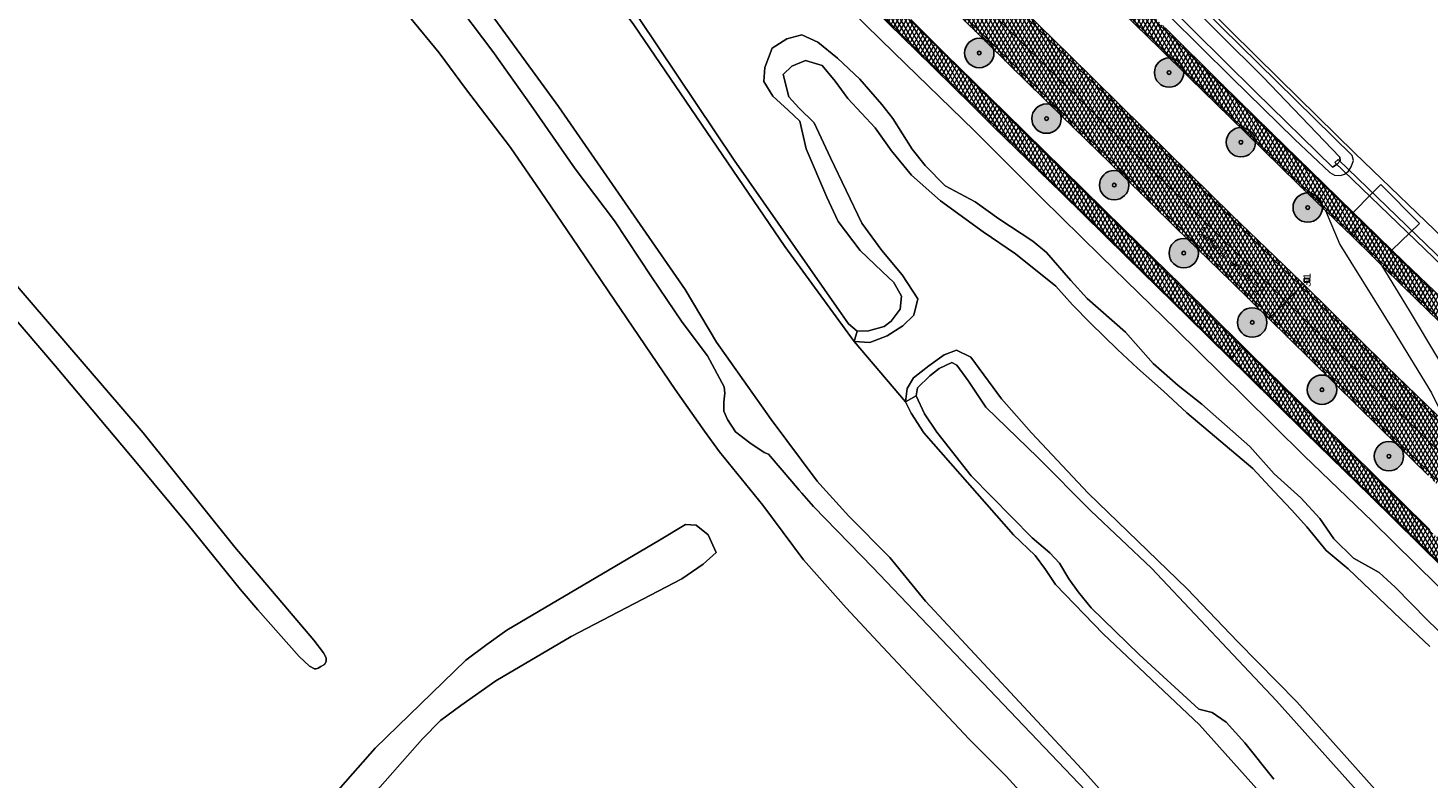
# Model space of a CAD drawing. Header units: metres. Extents: x 101608 to 104514, y 400798 to 405846.
# Tile 22 of 112: x 103732 to 103922, y 402756 to 402859. Entities that reach past the tile are written whole.
import ezdxf
from ezdxf.enums import TextEntityAlignment as Align

# ---------------------------------------------------------------- set-up
doc = ezdxf.new("R2010")
doc.units = ezdxf.units.M
for name, color, linetype, lineweight in [('B-WE-GR-BOOM-A', 63, 'Continuous', 25), ('B-WE-GR-BOOM-S', 90, 'Continuous', 25), ('B-WE-GR-GRAS-GV', 60, 'Continuous', 13), ('B-WE-IE-MEUBILAIR_WEGMEUBILAIR_PAAL-S', 7, 'Continuous', 25), ('B-WE-KW-KUNSTWERK_DUIKER-G', 170, 'Continuous', 18), ('B-WE-OG-TOPOGRAFIE-T18', 7, 'Continuous', 18), ('B-WE-OG-WATER_GREPPEL-GV', 160, 'Continuous', 18), ('B-WE-OG-WATER_MEER-GV', 140, 'Continuous', 18), ('B-WE-OG-WATER_SLOOT-GV', 120, 'Continuous', 18), ('B-WE-VH-GESLOTENVERHARDING_ASFALT-A-500', 12, 'Continuous', 18), ('B-WE-VH-KANTVERHARDING-G', 60, 'Continuous', 18), ('B-WE-VH-VERHARDING_ASFALT-GV', 252, 'Continuous', 18), ('B-WE-VH-VERHARDING_BETONSTRAATSTEEN-GV', 252, 'Continuous', 18), ('B-WE-VW-MARKERING_PICTOGRAM-G', 7, 'Continuous', 18)]:
    doc.layers.add(name, color=color, linetype=linetype, lineweight=lineweight)
doc.layers.add('Label_Puntobject', color=255, linetype='Continuous')
doc.styles.add('NLCS-ISO', font='NLCS-ISO.ttf')
doc.styles.add('NLCS-ISO-ANNOTATIVE-T25', font='NLCS-ISO.ttf', dxfattribs={"height": 2.5})
pattern_1 = [(60, (0, 0), (-0.4330127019, 0.25), []), (120, (0, 0), (-0.4330127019, -0.25), [])]

# ---------------------------------------------------------------- blocks, each defined once
blk = doc.blocks.new('SIE-WEG_PAAL_HECTOMETERPAAL-SO')
at = {"color": 0, "linetype": 'ByBlock', "lineweight": -2}
blk.add_lwpolyline([(-1.44375, -0.94375), (1.44375, -0.94375), (1.44375, 0.94375), (-1.44375, 0.94375)], close=True, dxfattribs=at)
at = {"color": 0, "linetype": 'ByBlock', "lineweight": -2, "style": 'NLCS-ISO'}
blk.add_text('hm', height=1.5, dxfattribs=at).set_placement((0, 0), align=Align.MIDDLE_CENTER)
at = {"style": 'NLCS-ISO'}
blk.add_attdef('WAARDE', (2.13125, -1.69375), '', height=1.5, dxfattribs=at)
blk = doc.blocks.new('SGR-BOOM_01-SO')
at = {"layer": 'B-WE-GR-BOOM-A'}
h = blk.add_hatch(color=256, dxfattribs=at)
h.dxf.hatch_style = 1
edge = h.paths.add_edge_path()
edge.add_arc((0, 0), 2, 0, 360)
at = {"color": 0, "linetype": 'ByBlock', "lineweight": -2}
for radius in [2, 0.25]:
    blk.add_circle((0, 0), radius, dxfattribs=at)

msp = doc.modelspace()

# ---------------------------------------------------------------- hatches: boundary and pattern name
at = {"layer": 'B-WE-VH-GESLOTENVERHARDING_ASFALT-A-500'}
h = msp.add_hatch(dxfattribs=at)
h.set_pattern_fill('AVH-ASFALT-SOD', color=256, scale=0.5, pattern_type=2)
h.set_pattern_definition(pattern_1)
h.paths.add_polyline_path([(103874.453, 402870.265), (103868.537, 402876.009), (103862.341, 402882.042), (103857.069, 402887.221), (103851.583, 402892.629), (103846.49, 402897.689), (103842.35, 402901.75), (103842.039, 402902.05), (103841.914, 402901.922), (103840.477, 402900.462), (103840.267, 402900.249), (103842.495, 402898.067), (103847.742, 402892.969), (103852.504, 402888.227), (103856.683, 402884.097), (103861.175, 402879.713), (103866.497, 402874.53), (103870.897, 402870.287), (103875.38, 402865.828), (103880.778, 402860.569), (103885.723, 402855.801), (103889.854, 402851.718), (103895.273, 402846.405), (103904.485, 402837.374), (103908.293, 402833.678), (103911.118, 402830.981), (103911.778, 402830.335), (103911.931, 402830.491), (103913.379, 402831.969), (103913.464, 402832.056), (103912.06, 402833.42), (103908.029, 402837.339), (103900.961, 402844.28), (103894.157, 402850.931), (103886.484, 402858.538), (103880.26, 402864.631), (103874.909, 402869.822)])
h = msp.add_hatch(dxfattribs=at)
h.set_pattern_fill('AVH-ASFALT-SOD', color=256, scale=0.5, pattern_type=2)
h.set_pattern_definition(pattern_1)
h.paths.add_polyline_path([(103843.269, 402884.412), (103842.266, 402885.394), (103833.857, 402893.736), (103833.522, 402893.396), (103831.486, 402891.327), (103834.419, 402888.44), (103840.095, 402882.883), (103845.657, 402877.459), (103851.453, 402871.793), (103856.429, 402866.901), (103862.68, 402860.755), (103867.27, 402856.234), (103872.591, 402851.041), (103877.992, 402845.749), (103883.979, 402839.846), (103888.896, 402835.083), (103894.131, 402829.931), (103898.902, 402825.239), (103902.928, 402821.297), (103904.961, 402823.373), (103905.268, 402823.687), (103904.973, 402823.978), (103895.57, 402833.071), (103886.929, 402841.547), (103873.484, 402854.797), (103860.943, 402867.112), (103851.374, 402876.463)])
h = msp.add_hatch(dxfattribs=at)
h.set_pattern_fill('AVH-ASFALT-SOD', color=256, scale=0.5, pattern_type=2)
h.set_pattern_definition(pattern_1)
h.paths.add_polyline_path([(103831.486, 402891.327), (103829.44, 402889.249), (103829.177, 402888.981), (103831.006, 402887.187), (103831.941, 402886.269), (103845.834, 402872.637), (103858.334, 402860.368), (103865.401, 402853.385), (103872.324, 402846.602), (103880.638, 402838.545), (103887.931, 402831.331), (103895.411, 402824.05), (103900.619, 402818.939), (103900.88, 402819.206), (103902.928, 402821.297), (103898.902, 402825.239), (103894.131, 402829.931), (103888.896, 402835.083), (103883.979, 402839.846), (103877.992, 402845.749), (103872.591, 402851.041), (103867.27, 402856.234), (103862.68, 402860.755), (103856.429, 402866.901), (103851.453, 402871.793), (103845.657, 402877.459), (103840.095, 402882.883), (103834.419, 402888.44)])
h = msp.add_hatch(dxfattribs=at)
h.set_pattern_fill('AVH-ASFALT-SOD', color=256, scale=0.5, pattern_type=2)
h.set_pattern_definition(pattern_1)
h.paths.add_polyline_path([(103828.34, 402882.678), (103827.395, 402883.602), (103825.597, 402885.344), (103825.505, 402885.251), (103824.017, 402883.739), (103823.894, 402883.615), (103824.655, 402882.874), (103830.045, 402877.579), (103834.405, 402873.296), (103843.417, 402864.457), (103852.507, 402855.516), (103860.2, 402847.986), (103863.102, 402845.093), (103872.383, 402836.039), (103881.166, 402827.416), (103889.624, 402819.178), (103895.326, 402813.535), (103895.413, 402813.624), (103896.901, 402815.142), (103897.007, 402815.25), (103888.702, 402823.49), (103880.778, 402831.205), (103872.6, 402839.255), (103864.785, 402846.951), (103856.48, 402855.076), (103851.825, 402859.68), (103843.211, 402868.114), (103835.1, 402876.051)])
h = msp.add_hatch(dxfattribs=at)
h.set_pattern_fill('AVH-ASFALT-SOD', color=256, scale=0.5, pattern_type=2)
h.set_pattern_definition(pattern_1)
h.paths.add_polyline_path([(103917.325, 402828.303), (103913.464, 402832.056), (103913.379, 402831.969), (103911.931, 402830.491), (103911.778, 402830.335), (103914.837, 402827.336), (103916.028, 402826.16), (103918.837, 402823.386), (103927.177, 402815.281), (103935.266, 402807.376), (103939.147, 402803.388), (103941.247, 402801.216), (103943.029, 402799.237), (103945.587, 402796.379), (103948.401, 402793.217), (103950.553, 402790.532), (103953.391, 402786.854), (103957.446, 402781.413), (103960.618, 402777.258), (103963.324, 402773.937), (103966.045, 402770.844), (103967.875, 402768.888), (103969.346, 402767.498), (103971.985, 402764.922), (103979.972, 402757.268), (103980.188, 402757.495), (103981.588, 402758.974), (103981.738, 402759.132), (103977.231, 402763.337), (103972.818, 402767.554), (103969.792, 402770.601), (103967.42, 402773.068), (103965.886, 402774.808), (103963.943, 402777.107), (103961.707, 402779.97), (103957.668, 402785.323), (103954.654, 402789.437), (103952.619, 402792.048), (103950.802, 402794.331), (103948.467, 402797.085), (103946.924, 402798.814), (103944.996, 402800.858), (103936.692, 402809.409), (103927.3, 402818.694), (103918.968, 402826.706)])
h = msp.add_hatch(dxfattribs=at)
h.set_pattern_fill('AVH-ASFALT-SOD', color=256, scale=0.5, pattern_type=2)
h.set_pattern_definition(pattern_1)
h.paths.add_polyline_path([(103939.631, 402789.982), (103932.515, 402796.983), (103931.595, 402797.888), (103924.901, 402804.474), (103916.671, 402812.457), (103905.268, 402823.687), (103904.961, 402823.373), (103902.928, 402821.297), (103905.3, 402818.974), (103912.642, 402811.796), (103916.492, 402808.017), (103921.72, 402802.879), (103929.167, 402795.544), (103934.211, 402790.637), (103940.828, 402784.154), (103949.471, 402775.717), (103956.013, 402769.324), (103960.816, 402764.692), (103968.393, 402757.469), (103974.595, 402751.593), (103976.586, 402753.695), (103976.994, 402754.125), (103975.328, 402755.701), (103964.283, 402766.231), (103952.599, 402777.469), (103940.4, 402789.234), (103940.008, 402789.611)])
h = msp.add_hatch(dxfattribs=at)
h.set_pattern_fill('AVH-ASFALT-SOD', color=256, scale=0.5, pattern_type=2)
h.set_pattern_definition(pattern_1)
h.paths.add_polyline_path([(103902.928, 402821.297), (103900.88, 402819.206), (103900.619, 402818.939), (103903.255, 402816.353), (103909.496, 402810.217), (103915.742, 402804.05), (103922.267, 402797.668), (103929.281, 402790.77), (103934.094, 402785.995), (103934.952, 402785.146), (103940.033, 402780.113), (103947.701, 402772.645), (103956.926, 402763.627), (103966.697, 402754.27), (103972.23, 402749.097), (103972.459, 402749.331), (103974.595, 402751.593), (103968.393, 402757.469), (103960.816, 402764.692), (103956.013, 402769.324), (103949.471, 402775.717), (103940.828, 402784.154), (103934.211, 402790.637), (103929.167, 402795.544), (103921.72, 402802.879), (103916.492, 402808.017), (103912.642, 402811.796), (103905.3, 402818.974)])
h = msp.add_hatch(dxfattribs=at)
h.set_pattern_fill('AVH-ASFALT-SOD', color=256, scale=0.5, pattern_type=2)
h.set_pattern_definition(pattern_1)
h.paths.add_polyline_path([(103931.574, 402781.348), (103922.51, 402790.202), (103914.367, 402798.229), (103906.545, 402805.892), (103898.216, 402814.05), (103897.007, 402815.25), (103896.901, 402815.142), (103895.413, 402813.624), (103895.326, 402813.535), (103897.622, 402811.263), (103905.504, 402803.525), (103914.427, 402794.786), (103924.394, 402784.975), (103933.84, 402775.671), (103943.849, 402766.087), (103954.694, 402755.681), (103965.323, 402745.527), (103967.18, 402743.768), (103967.276, 402743.869), (103968.755, 402745.43), (103968.83, 402745.509), (103960.514, 402753.428), (103952.599, 402760.997), (103944.17, 402769.115), (103939.436, 402773.749), (103931.814, 402781.114)])

# ---------------------------------------------------------------- linework, layer by layer
at = {"layer": 'B-WE-GR-GRAS-GV', "flags": 128}
for points in [[(103870.144, 403052.868), (103741.593, 403005.205), (103742.028, 403004.798), (103745.965, 403001.409), (103754.058, 402993.977), (103764.366, 402984.276), (103773.796, 402975.103), (103785.526, 402963.793), (103785.698, 402962.76), (103793.327, 402955.543), (103842.633, 402973.549), (103866.857, 402930.448), (103877.317, 402909.822), (103853.123, 402900.837), (103857.876, 402894.536), (103865.884, 402886.736), (103873.301, 402879.642), (103880.667, 402872.483), (103891.996, 402861.447), (103902.017, 402851.598), (103912.302, 402841.511), (103925.607, 402828.693)], [(103929.391, 402776.842), (103914.685, 402791.342), (103905.416, 402800.271), (103897.154, 402808.468), (103887.981, 402817.481), (103877.727, 402827.45), (103869.688, 402835.354), (103860.475, 402844.562), (103849.531, 402855.213), (103838.142, 402866.365), (103828.281, 402875.943), (103818.089, 402885.959), (103809.098, 402894.733), (103800.29, 402903.323), (103790.82, 402912.67), (103783.397, 402919.997), (103771.969, 402931.271), (103762.528, 402940.51), (103753.753, 402949.027), (103744.69, 402957.741), (103734.797, 402967.07)], [(103875.61, 402754.72), (103846.65, 402785.06), (103838.58, 402793.391), (103837.333, 402794.83), (103836.994, 402795.221), (103836.655, 402795.612), (103835.651, 402796.771), (103832.48, 402800.53), (103831.87, 402800.72), (103829.91, 402802.04), (103827.99, 402803.57), (103826.87, 402805.23), (103826.37, 402806.38), (103826.39, 402807.59), (103826.5, 402808.82), (103826.42, 402809.66), (103824.15, 402813.91), (103820.73, 402818.5), (103816.51, 402824.66), (103811.49, 402832.28), (103806.15, 402839.34), (103800.16, 402847.99), (103794.95, 402855.32), (103789.16, 402863.01)], [(103783.587, 402860.05), (103787.637, 402855.171), (103791.227, 402850.293), (103797.348, 402842.239), (103801.398, 402836.302), (103806.552, 402828.8), (103810.74, 402822.633), (103819.761, 402809.333), (103823.765, 402803.626), (103825.79, 402800.818), (103831.681, 402793.547), (103837.249, 402786.137), (103843.048, 402779.602), (103847.973, 402774.263), (103859.8, 402761.699), (103864.817, 402756.683), (103870.34, 402750.608)], [(103870.34, 402750.608), (103864.817, 402756.683), (103859.8, 402761.699), (103847.973, 402774.263), (103843.048, 402779.602), (103837.249, 402786.137), (103831.681, 402793.547), (103825.79, 402800.818), (103823.765, 402803.626), (103819.761, 402809.333), (103810.74, 402822.633), (103806.552, 402828.8), (103801.398, 402836.302), (103797.348, 402842.239), (103791.227, 402850.293), (103787.637, 402855.171), (103783.587, 402860.05)], [(103814.842, 402859.825), (103827.798, 402840.554), (103842.067, 402820.076), (103843.369, 402818.27), (103844.544, 402817.26), (103846.079, 402817.313), (103848.224, 402817.905), (103849.177, 402818.628), (103850.376, 402820.26), (103850.578, 402822.006), (103849.534, 402823.865), (103847.949, 402825.372), (103844.94, 402828.231), (103841.942, 402832.193), (103840.424, 402835.507), (103837.594, 402842.102), (103836.735, 402845.855), (103835.161, 402847.347), (103833.052, 402849.259), (103831.844, 402851.248), (103831.964, 402853.139), (103832.959, 402855.764), (103834.975, 402857.06), (103836.983, 402857.62), (103839.174, 402856.625), (103841.837, 402854.425), (103844.883, 402851.548), (103847.887, 402848.138), (103849.409, 402846.219), (103852.033, 402842.051), (103853.805, 402839.791), (103856.518, 402837.057), (103860.591, 402834.864), (103863.832, 402832.554), (103868.439, 402829.523), (103870.323, 402827.967), (103873.639, 402824.175), (103875.832, 402821.704), (103881.09, 402817.103), (103884.827, 402812.868), (103888.228, 402809.854), (103891.467, 402807.323), (103897.988, 402801.573), (103901.327, 402797.82), (103904.967, 402794.56), (103907.541, 402791.728), (103909.443, 402788.973), (103912.104, 402786.365), (103915.615, 402784.401), (103917.795, 402782.419), (103922.17, 402777.966), (103926.133, 402774.077)], [(103918.314, 402748.279), (103901.638, 402766.922), (103884.62, 402784.973), (103876.372, 402792.788), (103869.131, 402800.065), (103862.074, 402806.906), (103859.688, 402810.446), (103858.121, 402812.617), (103857.406, 402813.007), (103855.708, 402812.152), (103854.424, 402811.166), (103852.754, 402809.557), (103852.572, 402808.467), (103853.717, 402806.001), (103855.394, 402803.492), (103860.068, 402797.572), (103868.387, 402789.102), (103870.777, 402787.08), (103872.071, 402785.654), (103873.336, 402783.553), (103874.65, 402781.758), (103876.404, 402779.579), (103882.945, 402773.226), (103891.048, 402765.81), (103892.869, 402765.328), (103894.773, 402764.033), (103897.3, 402761.198), (103901.269, 402756.242)], [(103767.095, 402747.104), (103778.92, 402760.488), (103791.272, 402772.468), (103794.126, 402774.591), (103796.839, 402776.55), (103817.642, 402788.781)]]:
    msp.add_lwpolyline(points, dxfattribs=at)
at = {"layer": 'B-WE-GR-GRAS-GV'}
for points in [[(103716.325, 402839.449), (103731.795, 402821.487), (103747.326, 402803.403), (103759.788, 402787.841), (103770.547, 402775.167), (103771.884, 402773.465), (103772.249, 402772.796), (103772.249, 402772.28), (103772.006, 402771.885), (103771.52, 402771.581), (103771.155, 402771.368), (103770.851, 402771.277), (103770.638, 402771.277), (103769.969, 402771.641), (103768.541, 402772.979), (103762.949, 402779.331), (103760.547, 402782.127), (103753.435, 402790.881), (103746.566, 402799.178), (103735.382, 402812.49), (103726.811, 402822.459)], [(103817.642, 402788.781), (103821.17, 402790.918), (103822.598, 402790.836), (103824.232, 402789.537), (103825.34, 402787.136), (103823.573, 402785.535), (103820.675, 402783.516), (103805.592, 402775.689), (103795.345, 402769.658), (103790.584, 402766.31), (103787.78, 402764.258), (103785.357, 402761.733), (103769.756, 402744.066)]]:
    msp.add_lwpolyline(points, dxfattribs=at)
at = {"layer": 'B-WE-KW-KUNSTWERK_DUIKER-G', "flags": 128}
msp.add_lwpolyline([(103909.594, 402840.208), (103924.238, 402826.096), (103924.654, 402826.528), (103910.01, 402840.64)], close=True, dxfattribs=at)
at = {"layer": 'B-WE-OG-WATER_GREPPEL-GV', "flags": 128}
for points in [[(103726.811, 402822.459), (103735.382, 402812.49), (103746.566, 402799.178), (103753.435, 402790.881), (103760.547, 402782.127), (103762.949, 402779.331), (103768.541, 402772.979), (103769.969, 402771.641), (103770.638, 402771.277), (103770.851, 402771.277), (103771.155, 402771.368), (103771.52, 402771.581), (103772.006, 402771.885), (103772.249, 402772.28), (103772.249, 402772.796), (103771.884, 402773.465), (103770.547, 402775.167), (103759.788, 402787.841), (103747.326, 402803.403), (103731.795, 402821.487), (103716.325, 402839.449)], [(103769.756, 402744.066), (103785.357, 402761.733), (103787.78, 402764.258), (103790.584, 402766.31), (103795.345, 402769.658), (103805.592, 402775.689), (103820.675, 402783.516), (103823.573, 402785.535), (103825.34, 402787.136), (103824.232, 402789.537), (103822.598, 402790.836), (103821.17, 402790.918), (103817.642, 402788.781)]]:
    msp.add_lwpolyline(points, dxfattribs=at)
at = {"layer": 'B-WE-OG-WATER_GREPPEL-GV'}
msp.add_lwpolyline([(103817.642, 402788.781), (103796.839, 402776.55), (103794.126, 402774.591), (103791.272, 402772.468), (103778.92, 402760.488), (103767.095, 402747.104)], dxfattribs=at)
at = {"layer": 'B-WE-OG-WATER_MEER-GV', "flags": 128}
msp.add_lwpolyline([(103922.514, 402774.321), (103918.557, 402778.056), (103911.412, 402784.885), (103908.379, 402787.384), (103905.743, 402790.599), (103903.668, 402792.95), (103901.312, 402795.436), (103898.4, 402798.543), (103889.44, 402806.143), (103886.233, 402809.105), (103882.693, 402812.201), (103879.996, 402814.758), (103876.317, 402818.365), (103873.874, 402820.836), (103871.574, 402823.367), (103866.115, 402827.795), (103861.696, 402830.757), (103855.883, 402834.979), (103851.918, 402838.512), (103849.199, 402841.808), (103846.988, 402844.957), (103843.261, 402848.954), (103841.525, 402851.293), (103839.76, 402853.447), (103837.494, 402854.124), (103835.661, 402853.348), (103834.476, 402852.199), (103835.248, 402849.177), (103836.579, 402847.679), (103838.66, 402845.641), (103840.889, 402840.855), (103845.181, 402831.961), (103847.876, 402828.247), (103850.646, 402824.908), (103852.798, 402821.646), (103852.266, 402819.434), (103850.764, 402818.004), (103848.63, 402816.631), (103846.255, 402815.718), (103844.135, 402815.842), (103851.138, 402807.636), (103851.323, 402809.447), (103852.185, 402810.88), (103854.284, 402812.558), (103856.404, 402814.015), (103858.061, 402814.685), (103860.033, 402813.699), (103864.172, 402808.044), (103868.266, 402803.419), (103876.012, 402795.189), (103889.46, 402782.167), (103896.357, 402774.969), (103904.396, 402766.791), (103918.077, 402751.485)], dxfattribs=at)
at = {"layer": 'B-WE-OG-WATER_SLOOT-GV', "flags": 128}
for points in [[(103718.358, 402953.523), (103717.752, 402952.662), (103747.976, 402929.115), (103771.994, 402908.939), (103783.747, 402898.258), (103787.089, 402894.506), (103794.091, 402885.865), (103814.12, 402858.943), (103834.665, 402828.78), (103844.135, 402815.842), (103844.544, 402817.26), (103843.369, 402818.27), (103842.067, 402820.076), (103827.798, 402840.554), (103814.842, 402859.825), (103803.721, 402875.514), (103791.189, 402891.579), (103788.373, 402895.013), (103786.021, 402897.441), (103778.931, 402904.244), (103767.703, 402914.355), (103758.009, 402922.773), (103750.573, 402928.866), (103731.181, 402944.102)], [(103836.992, 402912.64), (103836.171, 402912.032), (103836.184, 402911.659), (103846.552, 402900.723), (103859.261, 402888.428), (103871.638, 402876.697), (103876.285, 402872.119), (103886.128, 402862.422), (103898.781, 402849.83), (103909.25, 402839.587), (103909.913, 402840.014), (103910.321, 402840.43), (103910.247, 402840.95), (103899.792, 402851.863), (103888.114, 402863.513), (103877.717, 402873.569), (103872.566, 402878.55), (103859.918, 402890.713), (103847.806, 402902.294)]]:
    msp.add_lwpolyline(points, close=True, dxfattribs=at)
for points in [[(103929.228, 402721.359), (103921.665, 402729.532), (103906.737, 402746.285), (103891.157, 402763.67), (103878.048, 402776.067), (103871.555, 402782.772), (103870.193, 402784.795), (103868.776, 402786.731), (103865.83, 402789.53), (103853.591, 402803.414), (103851.882, 402806.104), (103851.138, 402807.636), (103844.135, 402815.842), (103834.665, 402828.78), (103814.12, 402858.943), (103794.091, 402885.865), (103787.089, 402894.506), (103783.747, 402898.258), (103771.994, 402908.939), (103747.976, 402929.115), (103717.752, 402952.662)], [(103896.27, 402734.05), (103875.14, 402757.6), (103853.83, 402780.51), (103848.98, 402786.44), (103843.41, 402792.05), (103839.44, 402796.422), (103839.07, 402796.83), (103832.84, 402805.21), (103825.39, 402815.75), (103821.12, 402822.95), (103803.86, 402847.85), (103794.69, 402860.4), (103789, 402867.86), (103783.65, 402874.79), (103777.96, 402881.43), (103772.25, 402887.55), (103767.16, 402892.9), (103763.07, 402896.92), (103758.44, 402901.28), (103752.83, 402906.06), (103746.11, 402911.71), (103740.54, 402916.49), (103733.91, 402921.71), (103728.51, 402926.32)], [(103728.51, 402926.32), (103733.91, 402921.71), (103740.54, 402916.49), (103746.11, 402911.71), (103752.83, 402906.06), (103758.44, 402901.28), (103763.07, 402896.92), (103767.16, 402892.9), (103772.25, 402887.55), (103777.96, 402881.43), (103783.65, 402874.79), (103789, 402867.86), (103794.69, 402860.4), (103803.86, 402847.85), (103821.12, 402822.95), (103825.39, 402815.75), (103832.84, 402805.21), (103839.07, 402796.83), (103839.44, 402796.422), (103843.41, 402792.05), (103848.98, 402786.44), (103853.83, 402780.51), (103875.14, 402757.6), (103896.27, 402734.05)], [(103789.16, 402863.01), (103794.95, 402855.32), (103800.16, 402847.99), (103806.15, 402839.34), (103811.49, 402832.28), (103816.51, 402824.66), (103820.73, 402818.5), (103824.15, 402813.91), (103826.42, 402809.66), (103826.5, 402808.82), (103826.39, 402807.59), (103826.37, 402806.38), (103826.87, 402805.23), (103827.99, 402803.57), (103829.91, 402802.04), (103831.87, 402800.72), (103832.48, 402800.53), (103835.651, 402796.771), (103836.655, 402795.612), (103836.994, 402795.221), (103837.333, 402794.83), (103838.58, 402793.391), (103846.65, 402785.06), (103875.61, 402754.72)], [(103888.114, 402863.513), (103899.792, 402851.863), (103910.247, 402840.95), (103910.321, 402840.43), (103909.913, 402840.014), (103909.25, 402839.587), (103898.781, 402849.83), (103886.128, 402862.422)], [(103887.063, 402860.146), (103895.493, 402851.778), (103904.104, 402843.399), (103908.89, 402838.849), (103909.546, 402838.502), (103910.37, 402838.459), (103910.914, 402838.644), (103911.456, 402839.038), (103911.818, 402839.629), (103912.134, 402840.504), (103911.952, 402841.154), (103901.667, 402851.241), (103891.646, 402861.09)], [(103926.133, 402774.077), (103922.17, 402777.966), (103917.795, 402782.419), (103915.615, 402784.401), (103912.104, 402786.365), (103909.443, 402788.973), (103907.541, 402791.728), (103904.967, 402794.56), (103901.327, 402797.82), (103897.988, 402801.573), (103891.467, 402807.323), (103888.228, 402809.854), (103884.827, 402812.868), (103881.09, 402817.103), (103875.832, 402821.704), (103873.639, 402824.175), (103870.323, 402827.967), (103868.439, 402829.523), (103863.832, 402832.554), (103860.591, 402834.864), (103856.518, 402837.057), (103853.805, 402839.791), (103852.033, 402842.051), (103849.409, 402846.219), (103847.887, 402848.138), (103844.883, 402851.548), (103841.837, 402854.425), (103839.174, 402856.625), (103836.983, 402857.62), (103834.975, 402857.06), (103832.959, 402855.764), (103831.964, 402853.139), (103831.844, 402851.248), (103833.052, 402849.259), (103835.161, 402847.347), (103836.735, 402845.855), (103837.594, 402842.102), (103840.424, 402835.507), (103841.942, 402832.193), (103844.94, 402828.231), (103847.949, 402825.372), (103849.534, 402823.865), (103850.578, 402822.006), (103850.376, 402820.26), (103849.177, 402818.628), (103848.224, 402817.905), (103846.079, 402817.313), (103844.544, 402817.26), (103844.135, 402815.842), (103846.255, 402815.718), (103848.63, 402816.631), (103850.764, 402818.004), (103852.266, 402819.434), (103852.798, 402821.646), (103850.646, 402824.908), (103847.876, 402828.247), (103845.181, 402831.961), (103840.889, 402840.855), (103838.66, 402845.641), (103836.579, 402847.679), (103835.248, 402849.177), (103834.476, 402852.199), (103835.661, 402853.348), (103837.494, 402854.124), (103839.76, 402853.447), (103841.525, 402851.293), (103843.261, 402848.954), (103846.988, 402844.957), (103849.199, 402841.808), (103851.918, 402838.512), (103855.883, 402834.979), (103861.696, 402830.757), (103866.115, 402827.795), (103871.574, 402823.367), (103873.874, 402820.836), (103876.317, 402818.365), (103879.996, 402814.758), (103882.693, 402812.201), (103886.233, 402809.105), (103889.44, 402806.143), (103898.4, 402798.543), (103901.312, 402795.436), (103903.668, 402792.95), (103905.743, 402790.599), (103908.379, 402787.384), (103911.412, 402784.885), (103918.557, 402778.056), (103922.514, 402774.321)], [(103918.077, 402751.485), (103904.396, 402766.791), (103896.357, 402774.969), (103889.46, 402782.167), (103876.012, 402795.189), (103868.266, 402803.419), (103864.172, 402808.044), (103860.033, 402813.699), (103858.061, 402814.685), (103856.404, 402814.015), (103854.284, 402812.558), (103852.185, 402810.88), (103851.323, 402809.447), (103851.138, 402807.636), (103852.572, 402808.467), (103852.754, 402809.557), (103854.424, 402811.166), (103855.708, 402812.152), (103857.406, 402813.007), (103858.121, 402812.617), (103859.688, 402810.446), (103862.074, 402806.906), (103869.131, 402800.065), (103876.372, 402792.788), (103884.62, 402784.973), (103901.638, 402766.922), (103918.314, 402748.279)], [(103901.269, 402756.242), (103897.3, 402761.198), (103894.773, 402764.033), (103892.869, 402765.328), (103891.048, 402765.81), (103882.945, 402773.226), (103876.404, 402779.579), (103874.65, 402781.758), (103873.336, 402783.553), (103872.071, 402785.654), (103870.777, 402787.08), (103868.387, 402789.102), (103860.068, 402797.572), (103855.394, 402803.492), (103853.717, 402806.001), (103852.572, 402808.467), (103851.138, 402807.636), (103851.882, 402806.104), (103853.591, 402803.414), (103865.83, 402789.53), (103868.776, 402786.731), (103870.193, 402784.795), (103871.555, 402782.772), (103878.048, 402776.067), (103891.157, 402763.67), (103906.737, 402746.285)]]:
    msp.add_lwpolyline(points, dxfattribs=at)
at = {"layer": 'B-WE-VH-KANTVERHARDING-G', "flags": 128}
for points in [[(103862.68, 402860.755), (103867.27, 402856.234), (103872.591, 402851.041), (103877.992, 402845.749), (103883.979, 402839.846), (103888.896, 402835.083), (103894.131, 402829.931), (103898.902, 402825.239), (103902.928, 402821.297), (103904.961, 402823.373), (103905.268, 402823.687), (103904.973, 402823.978), (103895.57, 402833.071), (103886.929, 402841.547), (103873.484, 402854.797), (103860.943, 402867.112)], [(103843.417, 402864.457), (103852.507, 402855.516), (103860.2, 402847.986), (103863.102, 402845.093), (103872.383, 402836.039), (103881.166, 402827.416), (103889.624, 402819.178), (103895.326, 402813.535), (103895.413, 402813.624), (103896.901, 402815.142), (103897.007, 402815.25), (103888.702, 402823.49), (103880.778, 402831.205), (103872.6, 402839.255), (103864.785, 402846.951), (103856.48, 402855.076), (103851.825, 402859.68)], [(103858.334, 402860.368), (103865.401, 402853.385), (103872.324, 402846.602), (103880.638, 402838.545), (103887.931, 402831.331), (103895.411, 402824.05), (103900.619, 402818.939), (103900.88, 402819.206), (103902.928, 402821.297), (103898.902, 402825.239), (103894.131, 402829.931), (103888.896, 402835.083), (103883.979, 402839.846), (103877.992, 402845.749), (103872.591, 402851.041), (103867.27, 402856.234), (103862.68, 402860.755)], [(103880.778, 402860.569), (103885.723, 402855.801), (103889.854, 402851.718), (103895.273, 402846.405), (103904.485, 402837.374), (103908.293, 402833.678), (103911.118, 402830.981), (103911.778, 402830.335), (103911.931, 402830.491), (103913.379, 402831.969), (103913.464, 402832.056), (103912.06, 402833.42), (103908.029, 402837.339), (103900.961, 402844.28), (103894.157, 402850.931), (103886.484, 402858.538)], [(103927.3, 402818.694), (103918.968, 402826.706), (103917.325, 402828.303), (103913.464, 402832.056), (103913.379, 402831.969), (103911.931, 402830.491), (103911.778, 402830.335), (103914.837, 402827.336), (103916.028, 402826.16), (103918.837, 402823.386), (103927.177, 402815.281)], [(103924.901, 402804.474), (103916.671, 402812.457), (103905.268, 402823.687), (103904.961, 402823.373), (103902.928, 402821.297), (103905.3, 402818.974), (103912.642, 402811.796), (103916.492, 402808.017), (103921.72, 402802.879), (103929.167, 402795.544)], [(103929.167, 402795.544), (103921.72, 402802.879), (103916.492, 402808.017), (103912.642, 402811.796), (103905.3, 402818.974), (103902.928, 402821.297), (103900.88, 402819.206), (103900.619, 402818.939), (103903.255, 402816.353), (103909.496, 402810.217), (103915.742, 402804.05), (103922.267, 402797.668)], [(103922.51, 402790.202), (103914.367, 402798.229), (103906.545, 402805.892), (103898.216, 402814.05), (103897.007, 402815.25), (103896.901, 402815.142), (103895.413, 402813.624), (103895.326, 402813.535), (103897.622, 402811.263), (103905.504, 402803.525), (103914.427, 402794.786), (103924.394, 402784.975)]]:
    msp.add_lwpolyline(points, dxfattribs=at)
at = {"layer": 'B-WE-VH-VERHARDING_ASFALT-GV', "flags": 128}
for points in [[(103862.68, 402860.755), (103867.27, 402856.234), (103872.591, 402851.041), (103877.992, 402845.749), (103883.979, 402839.846), (103888.896, 402835.083), (103894.131, 402829.931), (103898.902, 402825.239), (103902.928, 402821.297), (103904.961, 402823.373), (103905.268, 402823.687), (103904.973, 402823.978), (103895.57, 402833.071), (103886.929, 402841.547), (103873.484, 402854.797), (103860.943, 402867.112)], [(103843.417, 402864.457), (103852.507, 402855.516), (103860.2, 402847.986), (103863.102, 402845.093), (103872.383, 402836.039), (103881.166, 402827.416), (103889.624, 402819.178), (103895.326, 402813.535), (103895.413, 402813.624), (103896.901, 402815.142), (103897.007, 402815.25), (103888.702, 402823.49), (103880.778, 402831.205), (103872.6, 402839.255), (103864.785, 402846.951), (103856.48, 402855.076), (103851.825, 402859.68)], [(103858.334, 402860.368), (103865.401, 402853.385), (103872.324, 402846.602), (103880.638, 402838.545), (103887.931, 402831.331), (103895.411, 402824.05), (103900.619, 402818.939), (103900.88, 402819.206), (103902.928, 402821.297), (103898.902, 402825.239), (103894.131, 402829.931), (103888.896, 402835.083), (103883.979, 402839.846), (103877.992, 402845.749), (103872.591, 402851.041), (103867.27, 402856.234), (103862.68, 402860.755)], [(103880.778, 402860.569), (103885.723, 402855.801), (103889.854, 402851.718), (103895.273, 402846.405), (103904.485, 402837.374), (103908.293, 402833.678), (103911.118, 402830.981), (103911.778, 402830.335), (103911.931, 402830.491), (103913.379, 402831.969), (103913.464, 402832.056), (103912.06, 402833.42), (103908.029, 402837.339), (103900.961, 402844.28), (103894.157, 402850.931), (103886.484, 402858.538)], [(103927.3, 402818.694), (103918.968, 402826.706), (103917.325, 402828.303), (103913.464, 402832.056), (103913.379, 402831.969), (103911.931, 402830.491), (103911.778, 402830.335), (103914.837, 402827.336), (103916.028, 402826.16), (103918.837, 402823.386), (103927.177, 402815.281)], [(103924.901, 402804.474), (103916.671, 402812.457), (103905.268, 402823.687), (103904.961, 402823.373), (103902.928, 402821.297), (103905.3, 402818.974), (103912.642, 402811.796), (103916.492, 402808.017), (103921.72, 402802.879), (103929.167, 402795.544)], [(103929.167, 402795.544), (103921.72, 402802.879), (103916.492, 402808.017), (103912.642, 402811.796), (103905.3, 402818.974), (103902.928, 402821.297), (103900.88, 402819.206), (103900.619, 402818.939), (103903.255, 402816.353), (103909.496, 402810.217), (103915.742, 402804.05), (103922.267, 402797.668)], [(103922.51, 402790.202), (103914.367, 402798.229), (103906.545, 402805.892), (103898.216, 402814.05), (103897.007, 402815.25), (103896.901, 402815.142), (103895.413, 402813.624), (103895.326, 402813.535), (103897.622, 402811.263), (103905.504, 402803.525), (103914.427, 402794.786), (103924.394, 402784.975)]]:
    msp.add_lwpolyline(points, dxfattribs=at)
at = {"layer": 'B-WE-VH-VERHARDING_BETONSTRAATSTEEN-GV', "flags": 128}
for points in [[(103912.06, 402833.42), (103913.464, 402832.056), (103917.325, 402828.303), (103919.844, 402830.681), (103921.084, 402831.908), (103915.826, 402837.204), (103914.502, 402835.902)], [(103916.028, 402826.16), (103914.837, 402827.336), (103911.778, 402830.335), (103911.118, 402830.981), (103908.293, 402833.678), (103910.243, 402829.033), (103916.497, 402819.051), (103917.532, 402817.4), (103922.749, 402808.841), (103924.901, 402804.474), (103931.595, 402797.888), (103932.515, 402796.983), (103929.549, 402802.746), (103926.778, 402808.01), (103923.757, 402813.414), (103919.762, 402820.054)]]:
    msp.add_lwpolyline(points, close=True, dxfattribs=at)
at = {"layer": 'B-WE-VW-MARKERING_PICTOGRAM-G', "flags": 128}
for points in [[(103741.096, 402964.742), (103748.656, 402957.46), (103752.694, 402953.548), (103756.461, 402949.899), (103764.909, 402941.724), (103773.15, 402933.706), (103781.643, 402925.377), (103790.402, 402916.732), (103798.667, 402908.562), (103807.42, 402899.902), (103816.021, 402891.513), (103824.017, 402883.739), (103824.747, 402883.029), (103830.186, 402877.71), (103834.582, 402873.409), (103843.52, 402864.586), (103852.587, 402855.699), (103863.263, 402845.217)], [(103795.399, 402941.866), (103804.726, 402932.323), (103814.421, 402922.57), (103814.967, 402922.124), (103815.492, 402921.753), (103825.126, 402916.184), (103828.789, 402913.694), (103831.171, 402911.968), (103833.265, 402910.135), (103835.819, 402907.754), (103840.438, 402903.379), (103841.914, 402901.922), (103849.963, 402893.974), (103859.069, 402884.985), (103869.33, 402874.928), (103880.869, 402863.735), (103890.027, 402854.72), (103899.304, 402845.61), (103913.379, 402831.969), (103913.806, 402831.555), (103922.956, 402822.628)], [(103927.812, 402815.006), (103919.649, 402823.003), (103912.326, 402830.109), (103911.931, 402830.491), (103904.22, 402837.94), (103895.452, 402846.503), (103889.668, 402852.167), (103882.931, 402858.809), (103876.158, 402865.422), (103868.666, 402872.658), (103861.35, 402879.863), (103855.049, 402886.054), (103847.898, 402893.164), (103840.477, 402900.462), (103837.892, 402903.004), (103833.752, 402906.812), (103830.061, 402910.028), (103827.392, 402911.944), (103824.927, 402913.606), (103822.728, 402914.981)], [(103904.961, 402823.373), (103900.92, 402827.33), (103892.601, 402835.479), (103885.29, 402842.62), (103878.075, 402849.721), (103870.738, 402856.886), (103865.739, 402861.817), (103859.209, 402868.244), (103851.021, 402876.25), (103841.694, 402885.378), (103836.335, 402890.644), (103833.522, 402893.396)], [(103900.88, 402819.206), (103900.734, 402819.349), (103895.689, 402824.307), (103889.096, 402830.755), (103884.62, 402835.127), (103879.599, 402840.057), (103874.208, 402845.315), (103869.065, 402850.399), (103863.338, 402856.02), (103858.934, 402860.331), (103853.927, 402865.251), (103849.203, 402869.885), (103843.977, 402875.001), (103838.581, 402880.273), (103833.388, 402885.371), (103829.44, 402889.249)], [(103862.68, 402860.755), (103867.27, 402856.234)], [(103922.817, 402789.703), (103914.996, 402797.402), (103905.551, 402806.623), (103896.901, 402815.142), (103895.751, 402816.275), (103885.189, 402826.648), (103875.118, 402836.551), (103864.666, 402846.801), (103860.415, 402851.037), (103851.735, 402859.582)], [(103867.27, 402856.234), (103872.591, 402851.041)], [(103872.591, 402851.041), (103877.992, 402845.749)], [(103863.263, 402845.217), (103872.436, 402836.202), (103878.752, 402829.989), (103888.031, 402820.893), (103895.413, 402813.624), (103896.756, 402812.301), (103905.593, 402803.633), (103914.473, 402794.943), (103924.462, 402785.112)], [(103877.992, 402845.749), (103883.979, 402839.846)], [(103883.979, 402839.846), (103888.896, 402835.083)], [(103888.896, 402835.083), (103894.131, 402829.931)], [(103894.131, 402829.931), (103898.902, 402825.239)], [(103898.902, 402825.239), (103902.928, 402821.297)], [(103976.586, 402753.695), (103971.334, 402758.671), (103961.753, 402767.82), (103950.439, 402778.803), (103941.847, 402787.195), (103933.99, 402794.889), (103924.779, 402803.927), (103915.572, 402812.948), (103908.202, 402820.198), (103904.961, 402823.373)], [(103902.928, 402821.297), (103905.3, 402818.974)], [(103972.459, 402749.331), (103965.509, 402755.899), (103952.806, 402768.138), (103944.501, 402776.487), (103937.774, 402783.046), (103932.296, 402788.424), (103924.514, 402796.036), (103916.237, 402804.114), (103908.485, 402811.776), (103900.88, 402819.206)], [(103905.3, 402818.974), (103912.642, 402811.796)], [(103912.642, 402811.796), (103916.492, 402808.017)], [(103916.492, 402808.017), (103921.72, 402802.879)], [(103921.72, 402802.879), (103929.167, 402795.544)]]:
    msp.add_lwpolyline(points, dxfattribs=at)

# ---------------------------------------------------------------- block references
at = {"layer": 'B-WE-GR-BOOM-S'}
for p in [(103861.163, 402855.128), (103887.006, 402852.46), (103870.319, 402846.193), (103896.784, 402842.983), (103879.532, 402837.136), (103905.882, 402834.082), (103889.01, 402827.878), (103898.324, 402818.437), (103907.826, 402809.285), (103916.935, 402800.235)]:
    msp.add_blockref('SGR-BOOM_01-SO', p, dxfattribs=at)
at = {"layer": 'B-WE-IE-MEUBILAIR_WEGMEUBILAIR_PAAL-S', "xscale": 0.25, "yscale": 0.25, "zscale": 0.25}
msp.add_blockref('SIE-WEG_PAAL_HECTOMETERPAAL-SO', (103905.779, 402824.209), dxfattribs=at)

# ---------------------------------------------------------------- texts
at = {"layer": 'B-WE-OG-TOPOGRAFIE-T18', "style": 'NLCS-ISO-ANNOTATIVE-T25'}
msp.add_text('Zevenbergseweg', height=1.25, rotation=135.9, dxfattribs=at).set_placement((103895.405, 402826.829), align=Align.MIDDLE)
at = {"layer": 'Label_Puntobject', "lineweight": 25}
msp.add_text('3.1', height=1, rotation=90, dxfattribs=at).set_placement((103905.779, 402824.209, 1.691), align=Align.MIDDLE)

doc.saveas('drawing.dxf')
